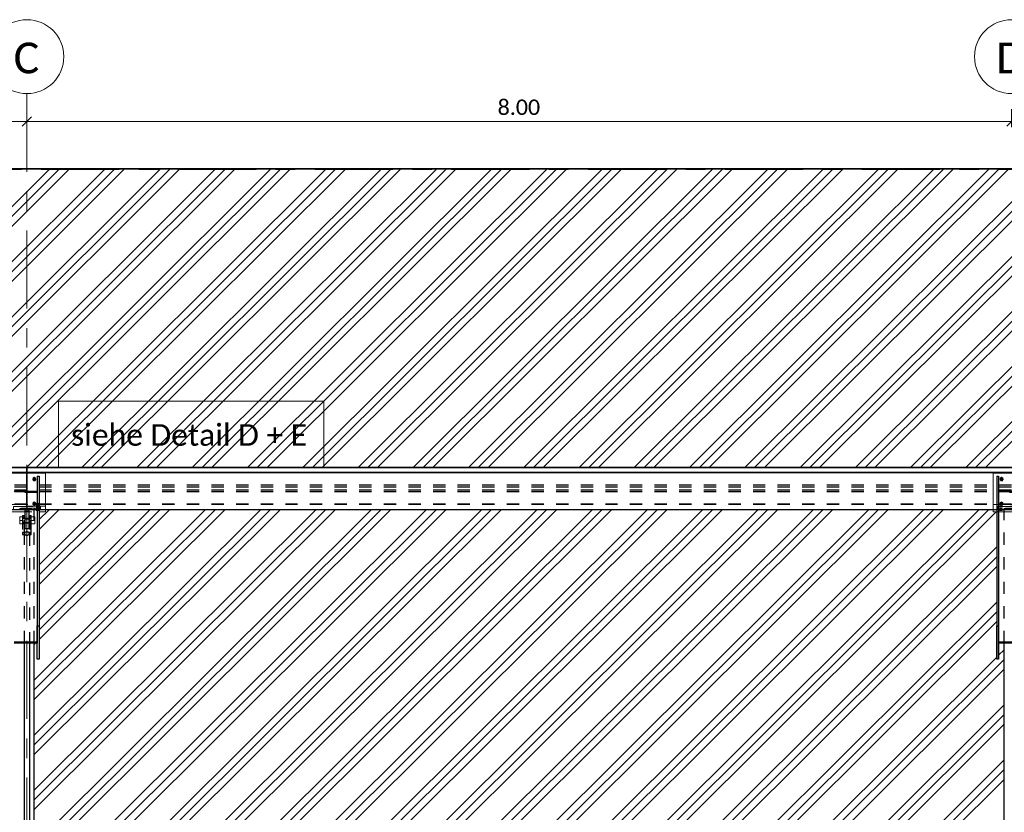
# Model space of a CAD drawing. Header units: metres. Extents: x -25 to 81, y -4 to 26.
# Tile 38 of 53: x 21.91 to 29.91, y 19.54 to 25.98. Entities that reach past the tile are written whole.
import ezdxf

# ---------------------------------------------------------------- set-up
doc = ezdxf.new("R2010")
doc.units = ezdxf.units.M
for name, pattern in [('Rasterlinie', [1.11125, 0.635, -0.15875, 0.15875, -0.15875]), ('Strich', [0.3175, 0.15875, -0.15875]), ('Verdeckt', [0.15, 0.1, -0.05])]:
    doc.linetypes.add(name, pattern=pattern)
for name, color, linetype, lineweight in [('_Verdeckte Linien_', 7, 'Strich', 18), ('A-ANNO-DIMS', 211, 'Continuous', 9), ('A-ANNO-DIMS-50', 211, 'Continuous', 9), ('A-FLOR', 192, 'Continuous', 35), ('A-FLOR-PATT', 8, 'Continuous', 50), ('S-BEAM', 12, 'Continuous', 35), ('S-BEAM-HDLN', 1, 'Verdeckt', 25), ('S-COLS', 52, 'Continuous', 18), ('S-COLS-HDLN', 52, 'Verdeckt', 25), ('S-GRID', 1, 'Continuous', 9), ('S-GRID-IDEN', 1, 'Continuous', 9), ('Text', 250, 'Continuous', 9), ('Tragwerksverbindungen', 7, 'Continuous', 18)]:
    doc.layers.add(name, color=color, linetype=linetype, lineweight=lineweight)
doc.styles.add('Calibri', font='calibri.ttf', dxfattribs={"height": 0.25})
doc.styles.add('Calibri_2', font='calibri.ttf', dxfattribs={"height": 0.125})
doc.styles.add('Calibri_4', font='calibri.ttf', dxfattribs={"height": 0.175})
doc.dimstyles.new('Bogen25', dxfattribs={"dimscale": 0.3048, "dimtxt": 0.147169, "dimasz": 0.246063, "dimexe": 0.328084, "dimexo": 0.328084, "dimgap": 0.016404, "dimtad": 1, "dimrnd": 0.001, "dimzin": 0, "dimdsep": 46, "dimtxsty": 'Calibri_2', "dimblk1": 'OBLIQUE', "dimblk2": 'OBLIQUE', "dimsah": 1, "dimcen": 0.09, "dimdle": 0.328084, "dimadec": 0, "dimazin": 0, "dimtfac": 1, "dimtdec": 4, "dimtix": 1, "dimtmove": 0, "dimatfit": 3, "dimfxl": 1, "dimtvp": 1, "dimtolj": 1, "dimtzin": 0, "dimlwd": 18, "dimlwe": 18, "dimarcsym": 2})

# ---------------------------------------------------------------- blocks, each defined once
blk = doc.blocks.new('FP_29-Dach _Draufsicht_')
at = {"layer": 'A-FLOR-PATT', "lineweight": 18}
for p, q in [((8.3146, 22.3416), (10.7499, 24.7676)), ((8.3146, 22.3416), (10.7499, 24.7676)), ((8.394, 22.3416), (10.8293, 24.7676)), ((8.394, 22.3416), (10.8293, 24.7676)), ((8.4734, 22.3416), (10.9087, 24.7676)), ((8.4734, 22.3416), (10.9087, 24.7676)), ((8.7637, 22.3416), (11.1989, 24.7676)), ((8.7637, 22.3416), (11.1989, 24.7676)), ((8.843, 22.3416), (11.2783, 24.7676)), ((8.843, 22.3416), (11.2783, 24.7676)), ((8.9224, 22.3416), (11.3577, 24.7676)), ((8.9224, 22.3416), (11.3577, 24.7676)), ((9.2127, 22.3416), (11.648, 24.7676)), ((9.2127, 22.3416), (11.648, 24.7676)), ((9.292, 22.3416), (11.7273, 24.7676)), ((9.292, 22.3416), (11.7273, 24.7676)), ((9.3714, 22.3416), (11.8067, 24.7676)), ((9.3714, 22.3416), (11.8067, 24.7676)), ((9.6617, 22.3416), (12.097, 24.7676)), ((9.6617, 22.3416), (12.097, 24.7676)), ((9.7411, 22.3416), (12.1763, 24.7676)), ((9.7411, 22.3416), (12.1763, 24.7676)), ((9.8204, 22.3416), (12.2557, 24.7676)), ((9.8204, 22.3416), (12.2557, 24.7676)), ((10.1107, 22.3416), (12.546, 24.7676)), ((10.1107, 22.3416), (12.546, 24.7676)), ((10.1901, 22.3416), (12.6254, 24.7676)), ((10.1901, 22.3416), (12.6254, 24.7676)), ((10.2695, 22.3416), (12.7047, 24.7676)), ((10.2695, 22.3416), (12.7047, 24.7676)), ((10.5597, 22.3416), (12.995, 24.7676)), ((10.5597, 22.3416), (12.995, 24.7676)), ((10.6391, 22.3416), (13.0744, 24.7676)), ((10.6391, 22.3416), (13.0744, 24.7676)), ((10.7185, 22.3416), (13.1537, 24.7676)), ((10.7185, 22.3416), (13.1537, 24.7676)), ((11.0087, 22.3416), (13.444, 24.7676)), ((11.0087, 22.3416), (13.444, 24.7676)), ((11.0881, 22.3416), (13.5234, 24.7676)), ((11.0881, 22.3416), (13.5234, 24.7676)), ((11.1675, 22.3416), (13.6028, 24.7676)), ((11.1675, 22.3416), (13.6028, 24.7676)), ((11.4578, 22.3416), (13.893, 24.7676)), ((11.4578, 22.3416), (13.893, 24.7676)), ((11.5371, 22.3416), (13.9724, 24.7676)), ((11.5371, 22.3416), (13.9724, 24.7676)), ((11.6165, 22.3416), (14.0518, 24.7676)), ((11.6165, 22.3416), (14.0518, 24.7676)), ((11.9068, 22.3416), (14.342, 24.7676)), ((11.9068, 22.3416), (14.342, 24.7676)), ((11.9862, 22.3416), (14.4214, 24.7676)), ((11.9862, 22.3416), (14.4214, 24.7676)), ((12.0655, 22.3416), (14.5008, 24.7676)), ((12.0655, 22.3416), (14.5008, 24.7676)), ((12.3558, 22.3416), (14.791, 24.7676)), ((12.3558, 22.3416), (14.791, 24.7676)), ((12.4352, 22.3416), (14.8704, 24.7676)), ((12.4352, 22.3416), (14.8704, 24.7676)), ((12.5145, 22.3416), (14.9498, 24.7676)), ((12.5145, 22.3416), (14.9498, 24.7676)), ((12.8048, 22.3416), (15.2401, 24.7676)), ((12.8048, 22.3416), (15.2401, 24.7676)), ((12.8842, 22.3416), (15.3194, 24.7676)), ((12.8842, 22.3416), (15.3194, 24.7676)), ((12.9636, 22.3416), (15.3988, 24.7676)), ((12.9636, 22.3416), (15.3988, 24.7676)), ((13.2538, 22.3416), (15.6891, 24.7676)), ((13.2538, 22.3416), (15.6891, 24.7676)), ((13.3332, 22.3416), (15.7684, 24.7676)), ((13.3332, 22.3416), (15.7684, 24.7676)), ((13.4126, 22.3416), (15.8478, 24.7676)), ((13.4126, 22.3416), (15.8478, 24.7676)), ((13.7028, 22.3416), (16.1381, 24.7676)), ((13.7028, 22.3416), (16.1381, 24.7676)), ((13.7822, 22.3416), (16.2175, 24.7676)), ((13.7822, 22.3416), (16.2175, 24.7676)), ((13.8616, 22.3416), (16.2968, 24.7676)), ((13.8616, 22.3416), (16.2968, 24.7676)), ((14.1519, 22.3416), (16.5871, 24.7676)), ((14.1519, 22.3416), (16.5871, 24.7676)), ((14.2312, 22.3416), (16.6665, 24.7676)), ((14.2312, 22.3416), (16.6665, 24.7676)), ((14.3106, 22.3416), (16.7458, 24.7676)), ((14.3106, 22.3416), (16.7458, 24.7676)), ((14.6009, 22.3417), (17.0361, 24.7676)), ((14.6009, 22.3417), (17.0361, 24.7676)), ((14.6803, 22.3417), (17.1155, 24.7676)), ((14.6803, 22.3417), (17.1155, 24.7676)), ((14.7596, 22.3417), (17.1949, 24.7676)), ((14.7596, 22.3417), (17.1949, 24.7676)), ((15.0499, 22.3417), (17.4851, 24.7676)), ((15.0499, 22.3417), (17.4851, 24.7676)), ((15.1293, 22.3417), (17.5645, 24.7676)), ((15.1293, 22.3417), (17.5645, 24.7676)), ((15.2087, 22.3417), (17.6439, 24.7676)), ((15.2087, 22.3417), (17.6439, 24.7676)), ((15.4989, 22.3417), (17.9341, 24.7676)), ((15.4989, 22.3417), (17.9341, 24.7676)), ((15.5783, 22.3417), (18.0135, 24.7676)), ((15.5783, 22.3417), (18.0135, 24.7676)), ((15.6577, 22.3417), (18.0929, 24.7676)), ((15.6577, 22.3417), (18.0929, 24.7676)), ((15.9479, 22.3417), (18.3831, 24.7676)), ((15.9479, 22.3417), (18.3831, 24.7676)), ((16.0273, 22.3417), (18.4625, 24.7676)), ((16.0273, 22.3417), (18.4625, 24.7676)), ((16.1067, 22.3417), (18.5419, 24.7676)), ((16.1067, 22.3417), (18.5419, 24.7676)), ((16.397, 22.3417), (18.8322, 24.7676)), ((16.397, 22.3417), (18.8322, 24.7676)), ((16.4763, 22.3417), (18.9115, 24.7676)), ((16.4763, 22.3417), (18.9115, 24.7676)), ((16.5557, 22.3417), (18.9909, 24.7676)), ((16.5557, 22.3417), (18.9909, 24.7676)), ((16.846, 22.3417), (19.2812, 24.7676)), ((16.846, 22.3417), (19.2812, 24.7676)), ((16.9253, 22.3417), (19.3605, 24.7676)), ((16.9253, 22.3417), (19.3605, 24.7676)), ((17.0047, 22.3417), (19.4399, 24.7676)), ((17.0047, 22.3417), (19.4399, 24.7676)), ((17.295, 22.3417), (19.7302, 24.7676)), ((17.295, 22.3417), (19.7302, 24.7676)), ((17.3744, 22.3417), (19.8096, 24.7676)), ((17.3744, 22.3417), (19.8096, 24.7676)), ((17.4537, 22.3417), (19.8889, 24.7676)), ((17.4537, 22.3417), (19.8889, 24.7676)), ((17.744, 22.3417), (20.1792, 24.7676)), ((17.744, 22.3417), (20.1792, 24.7676)), ((17.8234, 22.3417), (20.2586, 24.7676)), ((17.8234, 22.3417), (20.2586, 24.7676)), ((17.9028, 22.3417), (20.3379, 24.7676)), ((17.9028, 22.3417), (20.3379, 24.7676)), ((18.193, 22.3417), (20.6282, 24.7676)), ((18.193, 22.3417), (20.6282, 24.7676)), ((18.2724, 22.3417), (20.7076, 24.7676)), ((18.2724, 22.3417), (20.7076, 24.7676)), ((18.3513, 22.3412), (20.787, 24.7676)), ((18.3513, 22.3412), (20.787, 24.7676)), ((10.6235, 20.5369), (12.0919, 21.9997)), ((10.6235, 20.0896), (12.5409, 21.9997)), ((10.6235, 19.6422), (12.9899, 21.9997)), ((10.6235, 19.1949), (13.4389, 21.9997)), ((10.6235, 20.4578), (12.1713, 21.9997)), ((10.6235, 20.0105), (12.6203, 21.9997)), ((10.6235, 19.5632), (13.0693, 21.9997)), ((10.6235, 19.1159), (13.5183, 21.9997)), ((10.6235, 20.6159), (12.0125, 21.9997)), ((10.6235, 20.1686), (12.4615, 21.9997)), ((10.6235, 19.7213), (12.9106, 21.9997)), ((10.6235, 19.274), (13.3596, 21.9997)), ((10.6235, 18.8267), (13.8086, 21.9997)), ((10.6235, 20.5369), (12.0919, 21.9997)), ((10.6235, 20.0896), (12.5409, 21.9997)), ((10.6235, 19.6422), (12.9899, 21.9997)), ((10.6235, 19.1949), (13.4389, 21.9997)), ((10.6235, 20.4578), (12.1713, 21.9997)), ((10.6235, 20.0105), (12.6203, 21.9997)), ((10.6235, 19.5632), (13.0693, 21.9997)), ((10.6235, 19.1159), (13.5183, 21.9997)), ((10.6235, 20.6159), (12.0125, 21.9997)), ((10.6235, 20.1686), (12.4615, 21.9997)), ((10.6235, 19.7213), (12.9106, 21.9997)), ((10.6235, 19.274), (13.3596, 21.9997)), ((10.6235, 18.8267), (13.8086, 21.9997)), ((10.6501, 18.7741), (13.888, 21.9997)), ((10.6501, 18.7741), (13.888, 21.9997)), ((10.6635, 21.9186), (10.7449, 21.9997)), ((10.6635, 21.4713), (11.1939, 21.9997)), ((10.6635, 21.024), (11.6429, 21.9997)), ((10.6635, 21.8396), (10.8242, 21.9997)), ((10.6635, 21.3923), (11.2733, 21.9997)), ((10.6635, 20.9449), (11.7223, 21.9997)), ((10.6635, 21.5504), (11.1145, 21.9997)), ((10.6635, 21.1031), (11.5635, 21.9997)), ((10.6635, 21.9186), (10.7449, 21.9997)), ((10.6635, 21.4713), (11.1939, 21.9997)), ((10.6635, 21.024), (11.6429, 21.9997)), ((10.6635, 21.8396), (10.8242, 21.9997)), ((10.6635, 21.3923), (11.2733, 21.9997)), ((10.6635, 20.9449), (11.7223, 21.9997)), ((10.6635, 21.5504), (11.1145, 21.9997)), ((10.6635, 21.1031), (11.5635, 21.9997)), ((10.7295, 18.7741), (13.9673, 21.9997)), ((10.7295, 18.7741), (13.9673, 21.9997)), ((11.0198, 18.7741), (14.2576, 21.9997)), ((11.0198, 18.7741), (14.2576, 21.9997)), ((11.0991, 18.7741), (14.337, 21.9997)), ((11.0991, 18.7741), (14.337, 21.9997)), ((11.1785, 18.7741), (14.4163, 21.9997)), ((11.1785, 18.7741), (14.4163, 21.9997)), ((11.4688, 18.7741), (14.7066, 21.9997)), ((11.4688, 18.7741), (14.7066, 21.9997)), ((11.5481, 18.7741), (14.786, 21.9997)), ((11.5481, 18.7741), (14.786, 21.9997)), ((11.6275, 18.7741), (14.8654, 21.9997)), ((11.6275, 18.7741), (14.8654, 21.9997)), ((11.9178, 18.7741), (15.1556, 21.9997)), ((11.9178, 18.7741), (15.1556, 21.9997)), ((11.9972, 18.7741), (15.235, 21.9997)), ((11.9972, 18.7741), (15.235, 21.9997)), ((12.0765, 18.7741), (15.3144, 21.9997)), ((12.0765, 18.7741), (15.3144, 21.9997)), ((12.3668, 18.7741), (15.6046, 21.9997)), ((12.3668, 18.7741), (15.6046, 21.9997)), ((12.4462, 18.7741), (15.684, 21.9997)), ((12.4462, 18.7741), (15.684, 21.9997)), ((12.5255, 18.7741), (15.7634, 21.9997)), ((12.5255, 18.7741), (15.7634, 21.9997)), ((12.8158, 18.7741), (16.0536, 21.9997)), ((12.8158, 18.7741), (16.0536, 21.9997)), ((12.8952, 18.7741), (16.133, 21.9997)), ((12.8952, 18.7741), (16.133, 21.9997)), ((12.9746, 18.7741), (16.2124, 21.9997)), ((12.9746, 18.7741), (16.2124, 21.9997)), ((13.2648, 18.7741), (16.5027, 21.9997)), ((13.2648, 18.7741), (16.5027, 21.9997)), ((13.3442, 18.7741), (16.582, 21.9997)), ((13.3442, 18.7741), (16.582, 21.9997)), ((13.4236, 18.7741), (16.6614, 21.9997)), ((13.4236, 18.7741), (16.6614, 21.9997)), ((13.7138, 18.7741), (16.9517, 21.9997)), ((13.7138, 18.7741), (16.9517, 21.9997)), ((13.7932, 18.7741), (17.0311, 21.9997)), ((13.7932, 18.7741), (17.0311, 21.9997)), ((13.8726, 18.7741), (17.1104, 21.9997)), ((13.8726, 18.7741), (17.1104, 21.9997)), ((14.1629, 18.7741), (17.4007, 21.9997)), ((14.1629, 18.7741), (17.4007, 21.9997)), ((14.2422, 18.7741), (17.4801, 21.9997)), ((14.2422, 18.7741), (17.4801, 21.9997)), ((14.3216, 18.7741), (17.5594, 21.9997)), ((14.3216, 18.7741), (17.5594, 21.9997)), ((14.6119, 18.7741), (17.8497, 21.9997)), ((14.6119, 18.7741), (17.8497, 21.9997)), ((14.6912, 18.7741), (17.9291, 21.9997)), ((14.6912, 18.7741), (17.9291, 21.9997)), ((14.7706, 18.7741), (18.0085, 21.9997)), ((14.7706, 18.7741), (18.0085, 21.9997)), ((15.0609, 18.7741), (18.2987, 21.9997)), ((15.0609, 18.7741), (18.2987, 21.9997)), ((15.1403, 18.7741), (18.3781, 21.9997)), ((15.1403, 18.7741), (18.3781, 21.9997)), ((15.2196, 18.7741), (18.4403, 21.9826)), ((15.2196, 18.7741), (18.4403, 21.9826)), ((15.5099, 18.7741), (18.4435, 21.6966)), ((15.5099, 18.7741), (18.4435, 21.6966)), ((15.5893, 18.7741), (18.4435, 21.6176)), ((15.5893, 18.7741), (18.4435, 21.6176)), ((15.6686, 18.7741), (18.4435, 21.5385)), ((15.6686, 18.7741), (18.4435, 21.5385)), ((15.9589, 18.7741), (18.4435, 21.2493)), ((15.9589, 18.7741), (18.4435, 21.2493)), ((16.0383, 18.7741), (18.4435, 21.1702)), ((16.0383, 18.7741), (18.4435, 21.1702)), ((16.1177, 18.7741), (18.4435, 21.0912)), ((16.1177, 18.7741), (18.4435, 21.0912)), ((10.6235, 20.9051), (10.6332, 20.9147)), ((10.6235, 20.9051), (10.6332, 20.9147)), ((16.4079, 18.7741), (18.4435, 20.802)), ((16.4079, 18.7741), (18.4435, 20.802)), ((18.4595, 20.8179), (18.5035, 20.8618)), ((18.4595, 20.8179), (18.5035, 20.8618)), ((16.4873, 18.7741), (18.5035, 20.7827)), ((16.4873, 18.7741), (18.5035, 20.7827)), ((16.5667, 18.7741), (18.5035, 20.7036)), ((16.5667, 18.7741), (18.5035, 20.7036)), ((16.8569, 18.7741), (18.5035, 20.4145)), ((16.8569, 18.7741), (18.5035, 20.4145)), ((16.9363, 18.7741), (18.5035, 20.3354)), ((16.9363, 18.7741), (18.5035, 20.3354)), ((17.0157, 18.7741), (18.5035, 20.2563)), ((17.0157, 18.7741), (18.5035, 20.2563)), ((17.3059, 18.7741), (18.5035, 19.9672)), ((17.3059, 18.7741), (18.5035, 19.9672)), ((17.3853, 18.7741), (18.5035, 19.8881)), ((17.3853, 18.7741), (18.5035, 19.8881)), ((17.4647, 18.7741), (18.5035, 19.809)), ((17.4647, 18.7741), (18.5035, 19.809))]:
    blk.add_line(p, q, dxfattribs=at)
blk = doc.blocks.new('HEB Träger - HEB 500-V41-Dach _Draufsicht_')
at = {"layer": 'S-BEAM', "lineweight": 25}
for p, q in [((46.5635, 22.3397), (-1.4365, 22.3397)), ((46.5635, 22.3421), (3.9213, 22.3421)), ((46.5635, 22.301), (-1.4365, 22.301)), ((46.5635, 22.2985), (-1.4365, 22.2985)), ((18.4135, 21.9997), (10.7135, 21.9997))]:
    blk.add_line(p, q, dxfattribs=at)
at = {"layer": 'S-BEAM-HDLN'}
for p, q in [((46.5635, 22.1975), (-1.4365, 22.1975)), ((46.5635, 22.183), (-1.4365, 22.183)), ((46.5635, 22.1588), (-1.4365, 22.1588)), ((46.5635, 22.1443), (-1.4365, 22.1443)), ((46.5635, 22.0432), (-1.4365, 22.0432)), ((46.5635, 22.0408), (-1.4365, 22.0408)), ((-1.4365, 22.0021), (46.5635, 22.0021)), ((10.7135, 21.9997), (10.4136, 21.9997)), ((18.7135, 21.9997), (18.4136, 21.9997))]:
    blk.add_line(p, q, dxfattribs=at)
blk = doc.blocks.new('Rundstahl Träger - RB 36-V39-Dach _Draufsicht_')
at = {"layer": 'S-BEAM', "lineweight": 25}
for p, q in [((2.5435, 17.6012), (2.5435, 20.9147)), ((2.5835, 20.9147), (2.5835, 17.6012))]:
    blk.add_line(p, q, dxfattribs=at)
for major_axis, start_param, end_param in [((0.02, 0), 0.014492, 3.127101), ((-0.02, 0), 0, 3.141593)]:
    blk.add_ellipse((2.5635, 17.6012), major_axis=major_axis, ratio=0.649446, start_param=start_param, end_param=end_param, dxfattribs=at)
at = {"layer": 'S-BEAM-HDLN'}
for p, q in [((2.5435, 20.9148), (2.5435, 21.8058)), ((2.5835, 21.8058), (2.5835, 20.9148))]:
    blk.add_line(p, q, dxfattribs=at)
for start_param, end_param in [(0, 3.141593), (3.156084, 6.268693)]:
    blk.add_ellipse((2.5635, 21.8058), major_axis=(0.02, 0), ratio=0.649446, start_param=start_param, end_param=end_param, dxfattribs=at)
blk = doc.blocks.new('Öse13 - Öse2-1137173-Dach _Draufsicht_')
at = {"layer": 'S-COLS-HDLN'}
for p, q in [((2.5287, 46.9145), (2.5437, 46.9145)), ((2.5287, 46.9145), (2.5287, 46.9012)), ((2.5287, 46.9012), (2.5287, 46.7769)), ((2.5287, 46.9012), (2.5437, 46.9012)), ((2.5287, 46.8934), (2.5437, 46.8934)), ((2.5437, 46.9012), (2.5437, 46.9145)), ((2.5437, 46.7769), (2.5437, 46.9012)), ((2.5437, 46.8563), (2.5287, 46.8563)), ((2.5287, 46.8484), (2.5437, 46.8484)), ((2.5287, 46.7769), (2.5287, 46.7588)), ((2.5437, 46.7769), (2.5287, 46.7769)), ((2.5287, 46.7588), (2.5437, 46.7588)), ((2.5437, 46.7588), (2.5437, 46.7769))]:
    blk.add_line(p, q, dxfattribs=at)
blk = doc.blocks.new('Öse14 - Öse2-1137187-Dach _Draufsicht_')
at = {"layer": 'S-COLS-HDLN'}
for p, q in [((2.5835, 46.9145), (2.5985, 46.9145)), ((2.5835, 46.9145), (2.5835, 46.9012)), ((2.5835, 46.9012), (2.5835, 46.7769)), ((2.5835, 46.9012), (2.5985, 46.9012)), ((2.5835, 46.8934), (2.5985, 46.8934)), ((2.5985, 46.9012), (2.5985, 46.9145)), ((2.5985, 46.7769), (2.5985, 46.9012)), ((2.5985, 46.8563), (2.5835, 46.8563)), ((2.5835, 46.8484), (2.5985, 46.8484)), ((2.5835, 46.7769), (2.5835, 46.7588)), ((2.5985, 46.7769), (2.5835, 46.7769)), ((2.5835, 46.7588), (2.5985, 46.7588)), ((2.5985, 46.7588), (2.5985, 46.7769))]:
    blk.add_line(p, q, dxfattribs=at)
blk = doc.blocks.new('SP-TV-Schraube_Mutter_001 - M36-1128530-Dach _Draufsicht_')
at = {"layer": '_Verdeckte Linien_'}
for p, q in [((0, 0.0225), (-0.0275, 0.0225)), ((-0.0275, 0), (-0.0275, 0.0225)), ((-0.0275, 0), (0, 0)), ((-0.018, -0.0698), (-0.018, 0)), ((0.0275, 0.0225), (0, 0.0225)), ((0, 0.0225), (0, 0)), ((0, 0), (0.0275, 0)), ((0.018, 0), (0.018, -0.0698)), ((0.0275, 0.0225), (0.0275, 0)), ((0, -0.0698), (-0.0275, -0.0698)), ((-0.0275, -0.0988), (-0.0275, -0.0698)), ((0.0275, -0.0698), (0, -0.0698)), ((0, -0.0698), (0, -0.0988)), ((0.0275, -0.0698), (0.0275, -0.0988)), ((-0.0275, -0.0988), (0, -0.0988)), ((0, -0.0988), (0.0275, -0.0988))]:
    blk.add_line(p, q, dxfattribs=at)
blk = doc.blocks.new('Verbindungsblech7 - Verbindungsblech2-1137413-Dach _Draufsicht_')
at = {"layer": 'S-COLS'}
for p, q in [((2.5605, 34.9389), (2.5605, 34.9026)), ((2.5605, 34.9389), (2.5665, 34.9389)), ((2.5605, 34.9026), (2.5605, 34.9008)), ((2.5665, 34.9026), (2.5605, 34.9026)), ((2.5665, 34.9026), (2.5665, 34.9389)), ((2.5665, 34.9008), (2.5665, 34.9026))]:
    blk.add_line(p, q, dxfattribs=at)
at = {"layer": 'S-COLS-HDLN'}
for p, q in [((2.5665, 34.9264), (2.5605, 34.9264)), ((2.5605, 34.9008), (2.5605, 34.8876)), ((2.5605, 34.8876), (2.5605, 34.7837)), ((2.5605, 34.8876), (2.5665, 34.8876)), ((2.5665, 34.8876), (2.5665, 34.9008)), ((2.5665, 34.7837), (2.5665, 34.8876)), ((2.5605, 34.8223), (2.5665, 34.8223)), ((2.5665, 34.7953), (2.5605, 34.7953)), ((2.5605, 34.7837), (2.5605, 34.7608)), ((2.5665, 34.7837), (2.5605, 34.7837)), ((2.5605, 34.7608), (2.5665, 34.7608)), ((2.5665, 34.7608), (2.5665, 34.7837))]:
    blk.add_line(p, q, dxfattribs=at)
blk = doc.blocks.new('Verbindungsblech8 - Verbindungsblech2-1137430-Dach _Draufsicht_')
at = {"layer": 'S-COLS-HDLN'}
for p, q in [((2.5605, 34.7808), (2.5605, 34.7464)), ((2.5605, 34.7808), (2.5665, 34.7808)), ((2.5665, 34.7581), (2.5605, 34.7581)), ((2.5605, 34.7464), (2.5605, 34.7193)), ((2.5665, 34.7464), (2.5605, 34.7464)), ((2.5665, 34.7464), (2.5665, 34.7808)), ((2.5665, 34.7193), (2.5665, 34.7464)), ((2.5605, 34.7193), (2.5605, 34.6154)), ((2.5605, 34.7193), (2.5665, 34.7193)), ((2.5605, 34.6541), (2.5665, 34.6541)), ((2.5665, 34.6154), (2.5665, 34.7193)), ((2.5665, 34.6391), (2.5605, 34.6391)), ((2.5605, 34.6154), (2.5605, 34.6028)), ((2.5665, 34.6154), (2.5605, 34.6154)), ((2.5605, 34.6028), (2.5665, 34.6028)), ((2.5665, 34.6028), (2.5665, 34.6154))]:
    blk.add_line(p, q, dxfattribs=at)
blk = doc.blocks.new('Lasche richtig8 - Lasche richtig-1137449-Dach _Draufsicht_')
at = {"layer": 'S-COLS-HDLN'}
for p, q in [((2.546, 34.6064), (2.546, 34.5842)), ((2.546, 34.6064), (2.581, 34.6064)), ((2.581, 34.601), (2.546, 34.601)), ((2.546, 34.5842), (2.546, 34.5271)), ((2.581, 34.5842), (2.546, 34.5842)), ((2.581, 34.5842), (2.581, 34.6064)), ((2.581, 34.5271), (2.581, 34.5842)), ((2.546, 34.5271), (2.546, 34.4432)), ((2.546, 34.5263), (2.581, 34.5263)), ((2.581, 34.4892), (2.546, 34.4892)), ((2.581, 34.4432), (2.581, 34.5271)), ((2.581, 34.4432), (2.546, 34.4432))]:
    blk.add_line(p, q, dxfattribs=at)
blk = doc.blocks.new('SP-TV-Schraube_DIN4017_001 - M12-1132153-Dach _Draufsicht_')
at = {"layer": '_Verdeckte Linien_'}
for p, q in [((2.6395, 22.008), (2.6485, 22.0085)), ((2.6395, 22.0071), (2.6395, 22.008)), ((2.6485, 22.0067), (2.6395, 22.0071)), ((2.6395, 22.0071), (2.6395, 21.9997)), ((2.6425, 22.0076), (2.6425, 22.0534)), ((2.6485, 22.0085), (2.6575, 22.008)), ((2.6485, 22.0067), (2.6485, 22.0085)), ((2.6575, 22.0071), (2.6485, 22.0067)), ((2.6485, 21.9992), (2.6485, 22.0067)), ((2.6545, 22.0534), (2.6545, 22.0076)), ((2.6575, 22.008), (2.6575, 22.0071)), ((2.6575, 21.9997), (2.6575, 22.0071)), ((2.6485, 22.001), (2.6395, 22.0006)), ((2.6395, 21.9997), (2.6485, 21.9992)), ((2.6575, 22.0006), (2.6485, 22.001)), ((2.6485, 21.9992), (2.6575, 21.9997))]:
    blk.add_line(p, q, dxfattribs=at)
for centre, start_param, end_param in [((2.6485, 22.0534), 0, 3.141593), ((2.6485, 22.0534), 3.141593, 6.283185), ((2.6485, 22.0076), 0, 3.141593), ((2.6485, 22.0076), 3.141593, 6.283185)]:
    blk.add_ellipse(centre, major_axis=(0.006, 0), ratio=0.087156, start_param=start_param, end_param=end_param, dxfattribs=at)
blk = doc.blocks.new('SP-TV-Schraube_DIN4017_001 - M12-1132165-Dach _Draufsicht_')
at = {"layer": '_Verdeckte Linien_'}
for p, q in [((2.6425, 22.0001), (2.6425, 22.0456)), ((2.6545, 22.0456), (2.6545, 22.0001)), ((2.6395, 22.0006), (2.6485, 22.001)), ((2.6395, 21.9997), (2.6395, 22.0006)), ((2.6485, 21.9992), (2.6395, 21.9997)), ((2.6395, 21.9997), (2.6395, 21.9922)), ((2.6485, 21.9935), (2.6395, 21.9931)), ((2.6395, 21.9922), (2.6485, 21.9917)), ((2.6485, 22.001), (2.6575, 22.0006)), ((2.6485, 21.9993), (2.6485, 22.001)), ((2.6575, 21.9997), (2.6485, 21.9992)), ((2.6485, 21.9917), (2.6485, 21.9992)), ((2.6575, 21.9931), (2.6485, 21.9935)), ((2.6485, 21.9917), (2.6575, 21.9922)), ((2.6575, 22.0006), (2.6575, 21.9997)), ((2.6575, 21.9922), (2.6575, 21.9997))]:
    blk.add_line(p, q, dxfattribs=at)
for centre, start_param, end_param in [((2.6485, 22.0456), 0, 3.141593), ((2.6485, 22.0456), 3.141593, 6.283185), ((2.6485, 22.0001), 0, 3.141593), ((2.6485, 22.0001), 3.141593, 6.283185)]:
    blk.add_ellipse(centre, major_axis=(0.006, 0), ratio=0.087156, start_param=start_param, end_param=end_param, dxfattribs=at)
blk = doc.blocks.new('SP-TV-AP-Rechteck_002 - AP-Rechteck-V55-Dach _Draufsicht_')
at = {"layer": '_Verdeckte Linien_'}
for p, q in [((2.4135, 9.9997), (2.4135, 10.0428)), ((2.4135, 10.0428), (2.7135, 10.0428)), ((2.7135, 10.0279), (2.4135, 10.0279)), ((2.7135, 10.0428), (2.7135, 9.9997)), ((2.6635, 9.9975), (2.4436, 9.9975)), ((2.4436, 9.9826), (2.6635, 9.9826))]:
    blk.add_line(p, q, dxfattribs=at)
at = {"layer": 'Tragwerksverbindungen'}
for p, q in [((2.4135, 9.9997), (2.4135, 9.9993)), ((2.4135, 9.9975), (2.4135, 9.9993)), ((2.4435, 9.9975), (2.4135, 9.9975)), ((2.4135, 9.9975), (2.4135, 9.9826)), ((2.4135, 9.9826), (2.4435, 9.9826)), ((2.7135, 9.9975), (2.6635, 9.9975)), ((2.6635, 9.9826), (2.7135, 9.9826)), ((2.7135, 9.9993), (2.7135, 9.9997)), ((2.7135, 9.9993), (2.7135, 9.9975)), ((2.7135, 9.9975), (2.7135, 9.9826))]:
    blk.add_line(p, q, dxfattribs=at)
blk = doc.blocks.new('SP-TV-AP-Rechteck_002 - AP-Rechteck-V57-Dach _Draufsicht_')
at = {"layer": '_Verdeckte Linien_'}
for p, q in [((2.4135, 9.9997), (2.7135, 9.9997)), ((2.6635, 9.9979), (2.4436, 9.9979))]:
    blk.add_line(p, q, dxfattribs=at)
at = {"layer": 'Tragwerksverbindungen'}
for p, q in [((2.7135, 10.2985), (2.4135, 10.2985)), ((2.4135, 10.2985), (2.4135, 10.2968)), ((2.4135, 9.9979), (2.4135, 10.2968)), ((2.4135, 10.2968), (2.7135, 10.2968)), ((2.7135, 10.2985), (2.7135, 10.2968)), ((2.7135, 10.2968), (2.7135, 9.9979)), ((2.4435, 9.9979), (2.4135, 9.9979)), ((2.7135, 9.9979), (2.6635, 9.9979))]:
    blk.add_line(p, q, dxfattribs=at)
blk = doc.blocks.new('SP-TV-AP-Rechteck_002 - AP-Rechteck-V47-Dach _Draufsicht_')
at = {"layer": '_Verdeckte Linien_'}
for p, q in [((2.4535, 22.0121), (2.4535, 22.0261)), ((2.4535, 22.0261), (2.6735, 22.0261)), ((2.6735, 22.0121), (2.4535, 22.0121)), ((2.4535, 22.0121), (2.4535, 21.9972)), ((2.6735, 22.0111), (2.4535, 22.0111)), ((2.6735, 22.0261), (2.6735, 22.0121)), ((2.6735, 22.0121), (2.6735, 21.9972)), ((2.4535, 21.9972), (2.6735, 21.9972))]:
    blk.add_line(p, q, dxfattribs=at)
blk = doc.blocks.new('SP-TV-Schraube_DIN4017_001 - M14-V48-Dach _Draufsicht_')
at = {"layer": '_Verdeckte Linien_'}
for p, q in [((2.6235, 22.0644), (2.613, 22.0583)), ((2.613, 22.0575), (2.6235, 22.0636)), ((2.613, 22.0583), (2.613, 22.0575)), ((2.613, 22.0455), (2.613, 22.0575)), ((2.613, 22.0462), (2.6235, 22.0402)), ((2.617, 22.0432), (2.613, 22.0455)), ((2.6165, 22.0458), (2.6165, 22.0515)), ((2.6235, 22.0394), (2.6172, 22.0431)), ((2.634, 22.0583), (2.6235, 22.0644)), ((2.6235, 22.0644), (2.6235, 22.0636)), ((2.6235, 22.0636), (2.634, 22.0575)), ((2.6235, 22.0402), (2.634, 22.0462)), ((2.6299, 22.0431), (2.6235, 22.0394)), ((2.6235, 22.0402), (2.6235, 22.0394)), ((2.634, 22.0455), (2.63, 22.0432)), ((2.6305, 22.0515), (2.6305, 22.0458)), ((2.634, 22.0575), (2.634, 22.0583)), ((2.634, 22.0575), (2.634, 22.0455))]:
    blk.add_line(p, q, dxfattribs=at)
for centre, start_param, end_param in [((2.6235, 22.0515), 0, 3.141593), ((2.6235, 22.0458), 0, 3.141593), ((2.6235, 22.0515), 3.141593, 3.559583), ((2.6235, 22.0458), 3.141593, 6.283185), ((2.6235, 22.0515), 3.579632, 5.845146), ((2.6235, 22.0515), 5.865195, 6.283185)]:
    blk.add_ellipse(centre, major_axis=(0.007, 0), ratio=0.996195, start_param=start_param, end_param=end_param, dxfattribs=at)
blk = doc.blocks.new('TH-VE-Mutter - M14-V49-Dach _Draufsicht_')
at = {"layer": '_Verdeckte Linien_'}
for p, q in [((2.6108, 22.0465), (2.6108, 22.0471)), ((2.6172, 22.0573), (2.6172, 22.058)), ((2.6172, 22.0355), (2.6172, 22.0361)), ((2.6176, 22.0463), (2.6176, 22.0471)), ((2.6294, 22.0471), (2.6294, 22.0463)), ((2.6299, 22.0573), (2.6299, 22.058)), ((2.6299, 22.0355), (2.6299, 22.0361)), ((2.6362, 22.0471), (2.6362, 22.0465))]:
    blk.add_line(p, q, dxfattribs=at)
for centre, major_axis, start_param, end_param in [((2.6235, 22.0472), (0.0099, 0), 0, 3.141593), ((2.6235, 22.0462), (0.0099, 0), 0, 3.141593), ((2.6235, 22.0472), (0.0099, 0), 3.141593, 3.171412), ((2.6235, 22.0472), (0.0099, 0), 3.210102, 6.214676), ((2.6235, 22.0462), (0.0099, 0), 3.141593, 6.283185), ((2.6235, 22.0472), (0.007, 0), 0, 3.141593), ((2.6235, 22.0462), (0.007, 0), 0, 3.141593), ((2.6235, 22.0472), (0.007, 0), 3.141593, 3.183766), ((2.6235, 22.0462), (0.007, 0), 3.141593, 6.283185), ((2.6235, 22.0472), (0.007, 0), 3.238485, 6.186293), ((2.6235, 22.0471), (0.00592, 0), 0, 3.141593), ((2.6235, 22.0463), (0.00592, 0), 0, 3.141593), ((2.6235, 22.0471), (0.00592, 0), 3.141593, 3.175287), ((2.6235, 22.0471), (0.00592, 0), 3.240022, 6.184756), ((2.6235, 22.0463), (0.00592, 0), 3.141593, 6.283185), ((2.6235, 22.0471), (0.00592, 0), 6.249491, 6.283185), ((2.6235, 22.0472), (0.007, 0), 6.241012, 6.283185), ((2.6235, 22.0472), (0.0099, 0), 6.253366, 6.283185)]:
    blk.add_ellipse(centre, major_axis=major_axis, ratio=0.996195, start_param=start_param, end_param=end_param, dxfattribs=at)
for points in [[(2.6108, 22.0471), (2.6115, 22.0483), (2.613, 22.0508), (2.615, 22.0544), (2.6165, 22.0568), (2.6172, 22.058)], [(2.6172, 22.0573), (2.6165, 22.0561), (2.615, 22.0535), (2.613, 22.05), (2.6115, 22.0476), (2.6108, 22.0464)], [(2.6172, 22.0361), (2.6165, 22.0374), (2.615, 22.0399), (2.613, 22.0434), (2.6115, 22.0459), (2.6108, 22.0471)], [(2.6108, 22.0464), (2.6115, 22.0451), (2.613, 22.0426), (2.615, 22.039), (2.6165, 22.0366), (2.6172, 22.0354)], [(2.6172, 22.058), (2.6186, 22.0581), (2.6214, 22.0581), (2.6256, 22.0581), (2.6284, 22.0581), (2.6299, 22.058)], [(2.6299, 22.0573), (2.6284, 22.0573), (2.6256, 22.0573), (2.6214, 22.0573), (2.6186, 22.0573), (2.6172, 22.0573)], [(2.6299, 22.0361), (2.6285, 22.0361), (2.6256, 22.0362), (2.6215, 22.0362), (2.6186, 22.0361), (2.6172, 22.0361)], [(2.6172, 22.0354), (2.6186, 22.0354), (2.6215, 22.0353), (2.6256, 22.0353), (2.6285, 22.0354), (2.6299, 22.0354)], [(2.6299, 22.058), (2.6306, 22.0568), (2.632, 22.0544), (2.6341, 22.0509), (2.6355, 22.0483), (2.6362, 22.0471)], [(2.6362, 22.0464), (2.6355, 22.0476), (2.6341, 22.05), (2.632, 22.0536), (2.6306, 22.0561), (2.6299, 22.0573)], [(2.6362, 22.0471), (2.6355, 22.0459), (2.6341, 22.0434), (2.632, 22.0399), (2.6306, 22.0374), (2.6299, 22.0361)], [(2.6299, 22.0354), (2.6306, 22.0366), (2.632, 22.039), (2.6341, 22.0426), (2.6355, 22.0451), (2.6362, 22.0464)]]:
    blk.add_open_spline(points, degree=3, dxfattribs=at)
blk = doc.blocks.new('SP-TV-Schraube_DIN4017_001 - M14-V50-Dach _Draufsicht_')
at = {"layer": '_Verdeckte Linien_'}
for p, q in [((2.6235, 22.2636), (2.613, 22.2576)), ((2.613, 22.2568), (2.6235, 22.2628)), ((2.613, 22.2576), (2.613, 22.2568)), ((2.613, 22.2447), (2.613, 22.2568)), ((2.613, 22.2455), (2.6235, 22.2394)), ((2.617, 22.2424), (2.613, 22.2447)), ((2.6235, 22.2387), (2.6172, 22.2423)), ((2.634, 22.2576), (2.6235, 22.2636)), ((2.6235, 22.2636), (2.6235, 22.2628)), ((2.6235, 22.2628), (2.634, 22.2568)), ((2.6235, 22.2394), (2.634, 22.2455)), ((2.6299, 22.2423), (2.6235, 22.2387)), ((2.634, 22.2447), (2.63, 22.2424)), ((2.634, 22.2568), (2.634, 22.2576)), ((2.634, 22.2568), (2.634, 22.2447)), ((2.6235, 22.2394), (2.6235, 22.2387))]:
    blk.add_line(p, q, dxfattribs=at)
for start_param, end_param in [(0, 3.141593), (3.141593, 3.559583), (3.579632, 5.845146), (5.865195, 6.283185)]:
    blk.add_ellipse((2.6235, 22.2507), major_axis=(0.007, 0), ratio=0.996195, start_param=start_param, end_param=end_param, dxfattribs=at)
at = {"layer": 'Tragwerksverbindungen'}
for p, q in [((2.6165, 22.245), (2.6165, 22.2507)), ((2.6305, 22.2507), (2.6305, 22.245))]:
    blk.add_line(p, q, dxfattribs=at)
for start_param, end_param in [(0, 3.141593), (3.141593, 6.283185)]:
    blk.add_ellipse((2.6235, 22.245), major_axis=(0.007, 0), ratio=0.996195, start_param=start_param, end_param=end_param, dxfattribs=at)
blk = doc.blocks.new('TH-VE-Mutter - M14-V51-Dach _Draufsicht_')
at = {"layer": '_Verdeckte Linien_'}
for p, q in [((2.6176, 22.2456), (2.6176, 22.2463)), ((2.6294, 22.2463), (2.6294, 22.2456)), ((2.6172, 22.2348), (2.6172, 22.2353)), ((2.6299, 22.2348), (2.6299, 22.2353))]:
    blk.add_line(p, q, dxfattribs=at)
for centre, major_axis, start_param, end_param in [((2.6235, 22.2464), (0.0099, 0), 0, 3.141593), ((2.6235, 22.2464), (0.0099, 0), 3.141593, 3.171412), ((2.6235, 22.2464), (0.0099, 0), 3.210102, 6.214676), ((2.6235, 22.2464), (0.007, 0), 0, 3.141593), ((2.6235, 22.2464), (0.007, 0), 3.141593, 3.183766), ((2.6235, 22.2455), (0.007, 0), 3.141593, 6.283185), ((2.6235, 22.2464), (0.007, 0), 3.238485, 6.186293), ((2.6235, 22.2463), (0.00592, 0), 0, 3.141593), ((2.6235, 22.2456), (0.00592, 0), 0, 3.141593), ((2.6235, 22.2463), (0.00592, 0), 3.141593, 3.175287), ((2.6235, 22.2463), (0.00592, 0), 3.240022, 6.184756), ((2.6235, 22.2456), (0.00592, 0), 3.141593, 6.283185), ((2.6235, 22.2463), (0.00592, 0), 6.249491, 6.283185), ((2.6235, 22.2464), (0.007, 0), 6.241012, 6.283185), ((2.6235, 22.2464), (0.0099, 0), 6.253366, 6.283185)]:
    blk.add_ellipse(centre, major_axis=major_axis, ratio=0.996195, start_param=start_param, end_param=end_param, dxfattribs=at)
for points in [[(2.6172, 22.2353), (2.6165, 22.2366), (2.615, 22.2391), (2.613, 22.2427), (2.6115, 22.2451), (2.6108, 22.2463)], [(2.6362, 22.2463), (2.6355, 22.2451), (2.6341, 22.2427), (2.632, 22.2391), (2.6306, 22.2366), (2.6299, 22.2353)], [(2.6299, 22.2353), (2.6285, 22.2354), (2.6256, 22.2354), (2.6215, 22.2354), (2.6186, 22.2354), (2.6172, 22.2353)]]:
    blk.add_open_spline(points, degree=3, dxfattribs=at)
at = {"layer": 'Tragwerksverbindungen'}
for p, q in [((2.6108, 22.2457), (2.6108, 22.2463)), ((2.6172, 22.2566), (2.6172, 22.2573)), ((2.6299, 22.2566), (2.6299, 22.2573)), ((2.6362, 22.2463), (2.6362, 22.2457))]:
    blk.add_line(p, q, dxfattribs=at)
for major_axis, start_param, end_param in [((0.0099, 0), 0, 3.141593), ((0.0099, 0), 3.141593, 6.283185), ((0.007, 0), 0, 3.141593)]:
    blk.add_ellipse((2.6235, 22.2455), major_axis=major_axis, ratio=0.996195, start_param=start_param, end_param=end_param, dxfattribs=at)
for points in [[(2.6108, 22.2463), (2.6115, 22.2476), (2.613, 22.2501), (2.615, 22.2536), (2.6165, 22.2561), (2.6172, 22.2573)], [(2.6172, 22.2566), (2.6165, 22.2553), (2.615, 22.2528), (2.613, 22.2492), (2.6115, 22.2468), (2.6108, 22.2456)], [(2.6108, 22.2456), (2.6115, 22.2443), (2.613, 22.2418), (2.615, 22.2383), (2.6165, 22.2359), (2.6172, 22.2347)], [(2.6172, 22.2573), (2.6186, 22.2573), (2.6214, 22.2573), (2.6256, 22.2573), (2.6284, 22.2573), (2.6299, 22.2573)], [(2.6299, 22.2566), (2.6284, 22.2565), (2.6256, 22.2565), (2.6214, 22.2565), (2.6186, 22.2565), (2.6172, 22.2566)], [(2.6299, 22.2573), (2.6306, 22.2561), (2.632, 22.2537), (2.6341, 22.2501), (2.6355, 22.2476), (2.6362, 22.2463)], [(2.6362, 22.2456), (2.6355, 22.2468), (2.6341, 22.2492), (2.632, 22.2528), (2.6306, 22.2553), (2.6299, 22.2566)], [(2.6299, 22.2347), (2.6306, 22.2359), (2.632, 22.2383), (2.6341, 22.2418), (2.6355, 22.2443), (2.6362, 22.2456)], [(2.6172, 22.2347), (2.6186, 22.2346), (2.6215, 22.2346), (2.6256, 22.2346), (2.6285, 22.2346), (2.6299, 22.2347)]]:
    blk.add_open_spline(points, degree=3, dxfattribs=at)
blk = doc.blocks.new('Raster - 5_0-CAL mit Kreis-615196-Dach _Draufsicht_')
at = {"layer": 'S-GRID-IDEN'}
blk.add_circle((0, 0), 0.006, dxfattribs=at)
blk = doc.blocks.new('DIMBLOCK72-Dach _Draufsicht_')
at = {"layer": 'A-ANNO-DIMS-50', "lineweight": 18}
for p, q in [((13.9724, 25.1527), (13.9724, 25.2527)), ((21.9724, 25.1527), (21.9724, 25.2527)), ((13.9724, 25.1527), (21.9724, 25.1527)), ((13.9724, 25.1527), (13.9724, 25.1058)), ((21.9724, 25.1527), (21.9724, 25.1058))]:
    blk.add_line(p, q, dxfattribs=at)
at = {"layer": 'A-ANNO-DIMS-50', "lineweight": 35}
for p, q in [((13.9724, 25.1527), (13.9349, 25.1152)), ((13.9724, 25.1527), (14.0099, 25.1902)), ((21.9724, 25.1527), (21.9349, 25.1152)), ((21.9724, 25.1527), (22.0099, 25.1902))]:
    blk.add_line(p, q, dxfattribs=at)
at = {"layer": 'A-ANNO-DIMS-50', "color": 0, "lineweight": 18, "insert": (17.7973, 25.331), "char_height": 0.125, "width": 0.420292, "attachment_point": 1, "line_spacing_factor": 1.158048, "style": 'Calibri_2'}
blk.add_mtext('8.00', dxfattribs=at)
blk = doc.blocks.new('_Oblique')
at = {"color": 0, "linetype": 'ByBlock', "lineweight": -2}
blk.add_line((-0.5, -0.5), (0.5, 0.5), dxfattribs=at)
blk = doc.blocks.new('DIMBLOCK73-Dach _Draufsicht_')
at = {"layer": 'A-ANNO-DIMS-50', "lineweight": 18}
for p, q in [((21.9724, 25.1527), (21.9724, 25.2527)), ((29.9724, 25.1527), (29.9724, 25.2527)), ((21.9724, 25.1527), (29.9724, 25.1527)), ((21.9724, 25.1527), (21.9724, 25.1058)), ((29.9724, 25.1527), (29.9724, 25.1058))]:
    blk.add_line(p, q, dxfattribs=at)
at = {"layer": 'A-ANNO-DIMS-50', "lineweight": 35}
for p, q in [((21.9724, 25.1527), (21.9349, 25.1152)), ((21.9724, 25.1527), (22.0099, 25.1902)), ((29.9724, 25.1527), (29.9349, 25.1152)), ((29.9724, 25.1527), (30.0099, 25.1902))]:
    blk.add_line(p, q, dxfattribs=at)
at = {"layer": 'A-ANNO-DIMS-50', "color": 0, "lineweight": 18, "insert": (25.7973, 25.331), "char_height": 0.125, "width": 0.420292, "attachment_point": 1, "line_spacing_factor": 1.158048, "style": 'Calibri_2'}
blk.add_mtext('8.00', dxfattribs=at)

msp = doc.modelspace()

# ---------------------------------------------------------------- linework, layer by layer
at = {"layer": 'A-FLOR'}
msp.add_line((57.9724, 24.7682), (9.9724, 24.7682), dxfattribs=at)
at = {"layer": 'S-BEAM', "lineweight": 25}
for p, q in [((22.0564, 22.2723), (22.0564, 21.0548)), ((22.0724, 22.2723), (22.0724, 21.0548)), ((29.8524, 22.2723), (29.8524, 21.0548)), ((29.8684, 22.2723), (29.8684, 21.0548)), ((21.8684, 22.151), (22.0564, 22.151)), ((22.0564, 22.151), (22.0564, 20.9263)), ((29.8684, 22.151), (29.8684, 20.9263)), ((29.8684, 22.151), (30.0564, 22.151)), ((22.0724, 22.0187), (22.0724, 20.7863)), ((29.8524, 22.0187), (29.8524, 20.7863)), ((22.0564, 20.9263), (22.0564, 21.0548)), ((22.0564, 21.0548), (22.0724, 21.0548)), ((22.0724, 21.0548), (22.0724, 20.7863)), ((29.8524, 20.7863), (29.8524, 21.0548)), ((29.8524, 21.0548), (29.8684, 21.0548)), ((29.8684, 21.0548), (29.8684, 20.9263)), ((21.8684, 20.9263), (22.0564, 20.9263)), ((22.0564, 20.9147), (21.8684, 20.9147)), ((22.0324, 16.3748), (22.0324, 20.9147)), ((22.0564, 20.7863), (22.0564, 20.9147)), ((22.0564, 20.7863), (22.0564, 20.9147)), ((29.8684, 20.9263), (30.0564, 20.9263)), ((30.0564, 20.9147), (29.8684, 20.9147)), ((29.8684, 20.9147), (29.8684, 20.7863)), ((29.8684, 20.9147), (29.8684, 20.7863)), ((29.9124, 16.3748), (29.9124, 20.9147)), ((22.0724, 20.7863), (22.0564, 20.7863)), ((29.8684, 20.7863), (29.8524, 20.7863))]:
    msp.add_line(p, q, dxfattribs=at)
at = {"layer": 'S-BEAM-HDLN'}
for p, q in [((22.0564, 22.2723), (22.0724, 22.2723)), ((29.8524, 22.2723), (29.8684, 22.2723)), ((22.0564, 22.1401), (21.8684, 22.1401)), ((30.0564, 22.1401), (29.8684, 22.1401)), ((21.9124, 22.0081), (22.0324, 22.0081)), ((22.0324, 22.0081), (22.0324, 21.9976)), ((22.0724, 22.0187), (22.0564, 22.0187)), ((29.8684, 22.0187), (29.8524, 22.0187)), ((29.9124, 21.9976), (29.9124, 22.0081)), ((29.9124, 22.0081), (30.0324, 22.0081)), ((22.0324, 21.9976), (21.9124, 21.9976)), ((22.0324, 20.9148), (22.0324, 21.9976)), ((30.0324, 21.9976), (29.9124, 21.9976)), ((29.9124, 20.9148), (29.9124, 21.9976)), ((22.0564, 20.9148), (22.0564, 20.9263)), ((22.0564, 20.9263), (22.0564, 20.9147)), ((29.8684, 20.9263), (29.8684, 20.9147)), ((29.8684, 20.9263), (29.8684, 20.9148))]:
    msp.add_line(p, q, dxfattribs=at)
at = {"layer": 'S-GRID', "linetype": 'Rasterlinie'}
for p, q in [((21.9724, 25.3796), (21.9724, -0.0229)), ((8.7531, 24.7635), (58.6241, 24.7635))]:
    msp.add_line(p, q, dxfattribs=at)
at = {"layer": 'Text', "flags": 128}
msp.add_lwpolyline([(22.2296, 22.8818), (24.3852, 22.8818), (24.3852, 22.3446), (22.2296, 22.3446)], close=True, dxfattribs=at)

# ---------------------------------------------------------------- block references
at = {"layer": '_Verdeckte Linien_'}
for name, p in [('SP-TV-AP-Rechteck_002 - AP-Rechteck-V57-Dach _Draufsicht_', (19.4089, 12)), ('TH-VE-Mutter - M14-V51-Dach _Draufsicht_', (19.4089, 0)), ('SP-TV-Schraube_DIN4017_001 - M14-V50-Dach _Draufsicht_', (19.4089, 0)), ('SP-TV-AP-Rechteck_002 - AP-Rechteck-V57-Dach _Draufsicht_', (27.4089, 12)), ('TH-VE-Mutter - M14-V51-Dach _Draufsicht_', (27.2689, 0)), ('SP-TV-Schraube_DIN4017_001 - M14-V50-Dach _Draufsicht_', (27.2689, 0)), ('SP-TV-AP-Rechteck_002 - AP-Rechteck-V55-Dach _Draufsicht_', (19.4089, 12)), ('SP-TV-AP-Rechteck_002 - AP-Rechteck-V47-Dach _Draufsicht_', (19.4089, 0)), ('TH-VE-Mutter - M14-V49-Dach _Draufsicht_', (19.4089, 0)), ('SP-TV-Schraube_DIN4017_001 - M14-V48-Dach _Draufsicht_', (19.4089, 0)), ('SP-TV-Schraube_DIN4017_001 - M12-1132153-Dach _Draufsicht_', (19.4089, 0)), ('SP-TV-Schraube_DIN4017_001 - M12-1132165-Dach _Draufsicht_', (19.4089, 0)), ('SP-TV-AP-Rechteck_002 - AP-Rechteck-V55-Dach _Draufsicht_', (27.4089, 12)), ('SP-TV-AP-Rechteck_002 - AP-Rechteck-V47-Dach _Draufsicht_', (27.4089, 0)), ('SP-TV-Schraube_DIN4017_001 - M12-1132153-Dach _Draufsicht_', (27.2389, 0)), ('SP-TV-Schraube_DIN4017_001 - M12-1132165-Dach _Draufsicht_', (27.2389, 0)), ('TH-VE-Mutter - M14-V49-Dach _Draufsicht_', (27.2689, 0)), ('SP-TV-Schraube_DIN4017_001 - M14-V48-Dach _Draufsicht_', (27.2689, 0))]:
    msp.add_blockref(name, p, dxfattribs=at)
at = {"layer": '_Verdeckte Linien_', "rotation": 89.99999999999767}
msp.add_blockref('SP-TV-Schraube_Mutter_001 - M36-1128530-Dach _Draufsicht_', (21.9376, 21.9127), dxfattribs=at)
at = {"layer": 'A-FLOR'}
msp.add_blockref('FP_29-Dach _Draufsicht_', (11.4089, 0), dxfattribs=at)
at = {"layer": 'S-BEAM-HDLN'}
for name, p in [('HEB Träger - HEB 500-V41-Dach _Draufsicht_', (11.4089, 0)), ('Rundstahl Träger - RB 36-V39-Dach _Draufsicht_', (19.4089, 0))]:
    msp.add_blockref(name, p, dxfattribs=at)
at = {"layer": 'S-COLS-HDLN'}
for name, p in [('Verbindungsblech7 - Verbindungsblech2-1137413-Dach _Draufsicht_', (19.4089, -12.5999)), ('Verbindungsblech8 - Verbindungsblech2-1137430-Dach _Draufsicht_', (19.4089, -12.5999)), ('Lasche richtig8 - Lasche richtig-1137449-Dach _Draufsicht_', (19.4089, -12.5999)), ('Öse13 - Öse2-1137173-Dach _Draufsicht_', (19.4089, -24.962)), ('Öse14 - Öse2-1137187-Dach _Draufsicht_', (19.4089, -24.962))]:
    msp.add_blockref(name, p, dxfattribs=at)
at = {"layer": 'S-GRID-IDEN', "xscale": 49.99999999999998, "yscale": 49.99999999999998, "zscale": 49.99999999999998, "rotation": 180}
for p in [(21.9724, 25.6796), (29.9724, 25.6796)]:
    msp.add_blockref('Raster - 5_0-CAL mit Kreis-615196-Dach _Draufsicht_', p, dxfattribs=at)

# ---------------------------------------------------------------- texts
at = {"layer": 'S-GRID-IDEN', "char_height": 0.25, "attachment_point": 1, "style": 'Calibri'}
for s, insert, width in [('C', (21.8646, 25.7938), 0.25654), ('D', (29.8481, 25.7938), 0.296624)]:
    msp.add_mtext(s, dxfattribs=dict(at, insert=insert, width=width))
at = {"layer": 'Text', "color": 7, "insert": (22.3312, 22.6939), "char_height": 0.175, "width": 2.340927, "attachment_point": 1, "style": 'Calibri_4'}
msp.add_mtext('siehe Detail D + E', dxfattribs=at)

# ---------------------------------------------------------------- dimensions: what is measured, and where the dimension line sits
at = {"layer": 'A-ANNO-DIMS', "lineweight": 18}
for base, p1, p2, picture, middle in [((21.9724, 25.1527), (13.9724, 25.2058), (21.9724, 25.2058), 'DIMBLOCK72-Dach _Draufsicht_', (17.9724, 25.2218)), ((29.9724, 25.1527), (21.9724, 25.2058), (29.9724, 25.2058), 'DIMBLOCK73-Dach _Draufsicht_', (25.9724, 25.2218))]:
    dim = msp.add_linear_dim(base=base, p1=p1, p2=p2, dimstyle='Bogen25', override={"dimpost": '<>', "dimfxl": 8}, dxfattribs=at)
    dim.commit()
    dim.dimension.update_dxf_attribs({"geometry": picture, "text_midpoint": middle})

doc.saveas('drawing.dxf')
